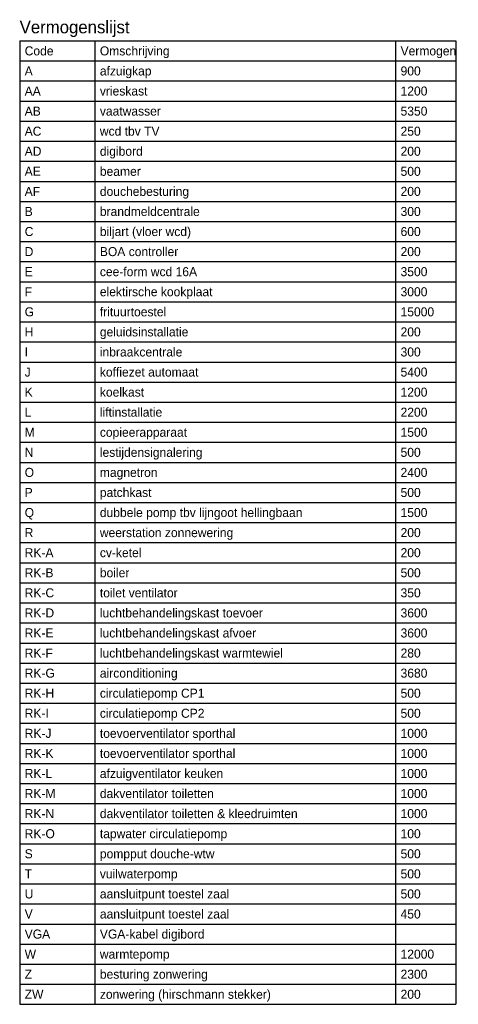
# Model space of a CAD drawing. Header units: millimetres. Extents: x 6284 to 49724, y -867 to 32857.
# Tile 4 of 4: x 45348 to 49724, y 23046 to 32857. Entities that reach past the tile are written whole.
import ezdxf

# ---------------------------------------------------------------- set-up
doc = ezdxf.new("R2010")
doc.units = ezdxf.units.MM
doc.header["$LTSCALE"] = 100
doc.layers.add('EL6222--', color=3, linetype='Continuous')
doc.styles.add('BURO-018', font='BUROFONT.shx', dxfattribs={"height": 90})
doc.styles.add('BURO-025', font='BUROFONT.shx', dxfattribs={"height": 125})

# ---------------------------------------------------------------- blocks, each defined once
blk = doc.blocks.new('TABEL7')
at = {"color": 0, "linetype": 'Continuous'}
for p, q in [((0, 9600), (4350, 9600)), ((0, 9600), (0, 0)), ((750, 9600), (750, 0)), ((3750, 9600), (3750, 0)), ((4350, 9600), (4350, 0)), ((0, 9400), (4350, 9400)), ((0, 9200), (4350, 9200)), ((0, 9000), (4350, 9000)), ((0, 8800), (4350, 8800)), ((0, 8600), (4350, 8600)), ((0, 8400), (4350, 8400)), ((0, 8200), (4350, 8200)), ((0, 8000), (4350, 8000)), ((0, 7800), (4350, 7800)), ((0, 7600), (4350, 7600)), ((0, 7400), (4350, 7400)), ((0, 7200), (4350, 7200)), ((0, 7000), (4350, 7000)), ((0, 6800), (4350, 6800)), ((0, 6600), (4350, 6600)), ((0, 6400), (4350, 6400)), ((0, 6200), (4350, 6200)), ((0, 6000), (4350, 6000)), ((0, 5800), (4350, 5800)), ((0, 5600), (4350, 5600)), ((0, 5400), (4350, 5400)), ((0, 5200), (4350, 5200)), ((0, 5000), (4350, 5000)), ((0, 4800), (4350, 4800)), ((0, 4600), (4350, 4600)), ((0, 4400), (4350, 4400)), ((0, 4200), (4350, 4200)), ((0, 4000), (4350, 4000)), ((0, 3800), (4350, 3800)), ((0, 3600), (4350, 3600)), ((0, 3400), (4350, 3400)), ((0, 3200), (4350, 3200)), ((0, 3000), (4350, 3000)), ((0, 2800), (4350, 2800)), ((0, 2600), (4350, 2600)), ((0, 2400), (4350, 2400)), ((0, 2200), (4350, 2200)), ((0, 2000), (4350, 2000)), ((0, 1800), (4350, 1800)), ((0, 1600), (4350, 1600)), ((0, 1400), (4350, 1400)), ((0, 1200), (4350, 1200)), ((0, 1000), (4350, 1000)), ((0, 800), (4350, 800)), ((0, 600), (4350, 600)), ((0, 400), (4350, 400)), ((0, 200), (4350, 200)), ((0, 0), (4350, 0))]:
    blk.add_line(p, q, dxfattribs=at)
at = {"layer": 'EL6222--', "color": 1}
for tag, p, height, style in [('KOPTEKST', (0, 9675), 125, 'BURO-025'), ('KOLOM_1', (50, 9455), 90, 'BURO-018'), ('KOLOM_2', (800, 9455), 90, 'BURO-018'), ('KOLOM_3', (3800, 9455), 90, 'BURO-018')]:
    blk.add_attdef(tag, p, '', height=height, dxfattribs=dict(at, style=style))
blk = doc.blocks.new('TABEL7REGEL')
at = {"layer": 'EL6222--', "color": 1, "style": 'BURO-018'}
for tag, p in [('KOLOM_1', (50, 0)), ('KOLOM_2', (800, 0)), ('KOLOM_3', (3800, 0))]:
    blk.add_attdef(tag, p, '', height=90, dxfattribs=at)

msp = doc.modelspace()

# ---------------------------------------------------------------- block references
at = {"layer": 'EL6222--', "color": 3}
msp.add_blockref('TABEL7', (45348.2, 23046.3), dxfattribs=at).add_auto_attribs({'KOPTEKST': 'Vermogenslijst', 'KOLOM_1': 'Code', 'KOLOM_2': 'Omschrijving', 'KOLOM_3': 'Vermogen'})
at = {"layer": 'EL6222--'}
for p, values in [((45348.2, 32301.3), {'KOLOM_1': 'A                               ', 'KOLOM_2': 'afzuigkap                                                                                           ', 'KOLOM_3': '900'}), ((45348.2, 32101.3), {'KOLOM_1': 'AA                              ', 'KOLOM_2': 'vrieskast                                                                                           ', 'KOLOM_3': '1200'}), ((45348.2, 31901.3), {'KOLOM_1': 'AB                              ', 'KOLOM_2': 'vaatwasser                                                                                          ', 'KOLOM_3': '5350'}), ((45348.2, 31701.3), {'KOLOM_1': 'AC                              ', 'KOLOM_2': 'wcd tbv TV                                                                                          ', 'KOLOM_3': '250'}), ((45348.2, 31501.3), {'KOLOM_1': 'AD                              ', 'KOLOM_2': 'digibord                                                                                            ', 'KOLOM_3': '200'}), ((45348.2, 31301.3), {'KOLOM_1': 'AE                              ', 'KOLOM_2': 'beamer                                                                                              ', 'KOLOM_3': '500'}), ((45348.2, 31101.3), {'KOLOM_1': 'AF                              ', 'KOLOM_2': 'douchebesturing                                                                                     ', 'KOLOM_3': '200'}), ((45348.2, 30901.3), {'KOLOM_1': 'B                               ', 'KOLOM_2': 'brandmeldcentrale                                                                                   ', 'KOLOM_3': '300'}), ((45348.2, 30701.3), {'KOLOM_1': 'C                               ', 'KOLOM_2': 'biljart (vloer wcd)                                                                                 ', 'KOLOM_3': '600'}), ((45348.2, 30501.3), {'KOLOM_1': 'D                               ', 'KOLOM_2': 'BOA controller                                                                                      ', 'KOLOM_3': '200'}), ((45348.2, 30301.3), {'KOLOM_1': 'E                               ', 'KOLOM_2': 'cee-form wcd 16A                                                                                    ', 'KOLOM_3': '3500'}), ((45348.2, 30101.3), {'KOLOM_1': 'F                               ', 'KOLOM_2': 'elektirsche kookplaat                                                                               ', 'KOLOM_3': '3000'}), ((45348.2, 29901.3), {'KOLOM_1': 'G                               ', 'KOLOM_2': 'frituurtoestel                                                                                      ', 'KOLOM_3': '15000'}), ((45348.2, 29701.3), {'KOLOM_1': 'H                               ', 'KOLOM_2': 'geluidsinstallatie                                                                                  ', 'KOLOM_3': '200'}), ((45348.2, 29501.3), {'KOLOM_1': 'I                               ', 'KOLOM_2': 'inbraakcentrale                                                                                     ', 'KOLOM_3': '300'}), ((45348.2, 29301.3), {'KOLOM_1': 'J                               ', 'KOLOM_2': 'koffiezet automaat                                                                                  ', 'KOLOM_3': '5400'}), ((45348.2, 29101.3), {'KOLOM_1': 'K                               ', 'KOLOM_2': 'koelkast                                                                                            ', 'KOLOM_3': '1200'}), ((45348.2, 28901.3), {'KOLOM_1': 'L                               ', 'KOLOM_2': 'liftinstallatie                                                                                     ', 'KOLOM_3': '2200'}), ((45348.2, 28701.3), {'KOLOM_1': 'M                               ', 'KOLOM_2': 'copieerapparaat                                                                                     ', 'KOLOM_3': '1500'}), ((45348.2, 28501.3), {'KOLOM_1': 'N                               ', 'KOLOM_2': 'lestijdensignalering                                                                                ', 'KOLOM_3': '500'}), ((45348.2, 28301.3), {'KOLOM_1': 'O                               ', 'KOLOM_2': 'magnetron                                                                                           ', 'KOLOM_3': '2400'}), ((45348.2, 28101.3), {'KOLOM_1': 'P                               ', 'KOLOM_2': 'patchkast                                                                                           ', 'KOLOM_3': '500'}), ((45348.2, 27901.3), {'KOLOM_1': 'Q                               ', 'KOLOM_2': 'dubbele pomp tbv lijngoot hellingbaan                                                               ', 'KOLOM_3': '1500'}), ((45348.2, 27701.3), {'KOLOM_1': 'R                               ', 'KOLOM_2': 'weerstation zonnewering                                                                             ', 'KOLOM_3': '200'}), ((45348.2, 27501.3), {'KOLOM_1': 'RK-A                            ', 'KOLOM_2': 'cv-ketel                                                                                            ', 'KOLOM_3': '200'}), ((45348.2, 27301.3), {'KOLOM_1': 'RK-B                            ', 'KOLOM_2': 'boiler                                                                                              ', 'KOLOM_3': '500'}), ((45348.2, 27101.3), {'KOLOM_1': 'RK-C                            ', 'KOLOM_2': 'toilet ventilator                                                                                   ', 'KOLOM_3': '350'}), ((45348.2, 26901.3), {'KOLOM_1': 'RK-D                            ', 'KOLOM_2': 'luchtbehandelingskast toevoer                                                                       ', 'KOLOM_3': '3600'}), ((45348.2, 26701.3), {'KOLOM_1': 'RK-E                            ', 'KOLOM_2': 'luchtbehandelingskast afvoer                                                                        ', 'KOLOM_3': '3600'}), ((45348.2, 26501.3), {'KOLOM_1': 'RK-F                            ', 'KOLOM_2': 'luchtbehandelingskast warmtewiel                                                                    ', 'KOLOM_3': '280'}), ((45348.2, 26301.3), {'KOLOM_1': 'RK-G                            ', 'KOLOM_2': 'airconditioning                                                                                     ', 'KOLOM_3': '3680'}), ((45348.2, 26101.3), {'KOLOM_1': 'RK-H                            ', 'KOLOM_2': 'circulatiepomp CP1                                                                                  ', 'KOLOM_3': '500'}), ((45348.2, 25901.3), {'KOLOM_1': 'RK-I                            ', 'KOLOM_2': 'circulatiepomp CP2                                                                                  ', 'KOLOM_3': '500'}), ((45348.2, 25701.3), {'KOLOM_1': 'RK-J                            ', 'KOLOM_2': 'toevoerventilator sporthal                                                                          ', 'KOLOM_3': '1000'}), ((45348.2, 25501.3), {'KOLOM_1': 'RK-K                            ', 'KOLOM_2': 'toevoerventilator sporthal                                                                          ', 'KOLOM_3': '1000'}), ((45348.2, 25301.3), {'KOLOM_1': 'RK-L                            ', 'KOLOM_2': 'afzuigventilator keuken                                                                             ', 'KOLOM_3': '1000'}), ((45348.2, 25101.3), {'KOLOM_1': 'RK-M                            ', 'KOLOM_2': 'dakventilator toiletten                                                                             ', 'KOLOM_3': '1000'}), ((45348.2, 24901.3), {'KOLOM_1': 'RK-N                            ', 'KOLOM_2': 'dakventilator toiletten & kleedruimten                                                              ', 'KOLOM_3': '1000'}), ((45348.2, 24701.3), {'KOLOM_1': 'RK-O                            ', 'KOLOM_2': 'tapwater circulatiepomp                                                                             ', 'KOLOM_3': '100'}), ((45348.2, 24501.3), {'KOLOM_1': 'S                               ', 'KOLOM_2': 'pompput douche-wtw                                                                                  ', 'KOLOM_3': '500'}), ((45348.2, 24301.3), {'KOLOM_1': 'T                               ', 'KOLOM_2': 'vuilwaterpomp                                                                                       ', 'KOLOM_3': '500'}), ((45348.2, 24101.3), {'KOLOM_1': 'U                               ', 'KOLOM_2': 'aansluitpunt toestel zaal                                                                           ', 'KOLOM_3': '500'}), ((45348.2, 23901.3), {'KOLOM_1': 'V                               ', 'KOLOM_2': 'aansluitpunt toestel zaal                                                                           ', 'KOLOM_3': '450'}), ((45348.2, 23701.3), {'KOLOM_1': 'VGA                             ', 'KOLOM_2': 'VGA-kabel digibord                                                                                  '}), ((45348.2, 23501.3), {'KOLOM_1': 'W                               ', 'KOLOM_2': 'warmtepomp                                                                                          ', 'KOLOM_3': '12000'}), ((45348.2, 23301.3), {'KOLOM_1': 'Z                               ', 'KOLOM_2': 'besturing zonwering                                                                                 ', 'KOLOM_3': '2300'}), ((45348.2, 23101.3), {'KOLOM_1': 'ZW                              ', 'KOLOM_2': 'zonwering (hirschmann stekker)                                                                      ', 'KOLOM_3': '200'})]:
    msp.add_blockref('TABEL7REGEL', p, dxfattribs=at).add_auto_attribs(values)

doc.saveas('drawing.dxf')
